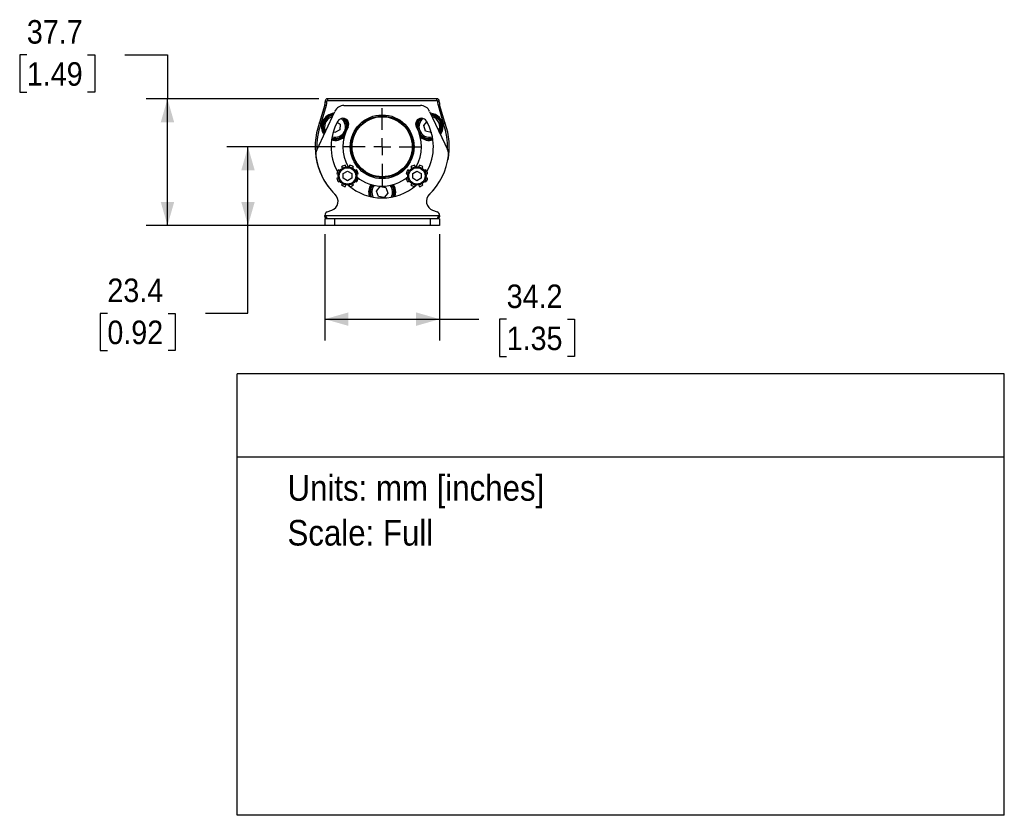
# Model space of a CAD drawing. Header units: millimetres. Extents: x 11 to 864, y 0 to 548.
# Tile 3 of 4: x 570 to 864, y 0 to 237. Entities that reach past the tile are written whole.
import ezdxf
from ezdxf.enums import TextEntityAlignment as Align

# ---------------------------------------------------------------- set-up
doc = ezdxf.new("R2010")
doc.units = ezdxf.units.MM
doc.header["$LTSCALE"] = 2
doc.linetypes.add('SLD-Center', pattern=[19.05, 15.24, -1.27, 1.27, -1.27])
doc.linetypes.add('SLD-Solid', pattern=[0])
doc.layers.add('CENTER', color=40, linetype='SLD-Center')
doc.layers.add('DIMENSIONS', color=140, linetype='SLD-Solid', lineweight=25)
doc.layers.add('TEXT', color=140, linetype='SLD-Solid', lineweight=25)
doc.layers.add('SLD-DEFPOINTS', color=7, linetype='Continuous', plot=False)
doc.layers.get('SLD-DEFPOINTS').off()
doc.styles.add('SLDTEXTSTYLE0', font='GOTHIC.TTF', dxfattribs={"width": 0.913})
doc.dimstyles.new('SLDDIMSTYLE1', dxfattribs={"dimtxt": 7, "dimasz": 7, "dimexe": 0, "dimexo": 0.0625, "dimgap": 1.75, "dimtad": 0, "dimtih": 1, "dimtoh": 1, "dimdec": 1, "dimrnd": 1e-09, "dimzin": 12, "dimdsep": 46, "dimtxsty": 'SLDTEXTSTYLE0', "dimsah": 1, "dimcen": 0.09, "dimadec": 0, "dimazin": 3, "dimtfac": 1, "dimtdec": 1, "dimtofl": 0, "dimtmove": 0, "dimatfit": 3, "dimfxl": 0, "dimfrac": 2, "dimtolj": 1, "dimtzin": 12, "dimarcsym": 0})

# ---------------------------------------------------------------- blocks, each defined once
blk = doc.blocks.new('SW_NOTE_0')
at = {"layer": 'TEXT', "color": 0, "insert": (0, 9.73), "char_height": 7.62, "attachment_point": 1, "style": 'SLDTEXTSTYLE0'}
blk.add_mtext('Units: mm [inches]', dxfattribs=at)
blk = doc.blocks.new('SW_NOTE_0_1')
at = {"layer": 'TEXT', "color": 0, "insert": (0, 9.73), "char_height": 7.62, "attachment_point": 1, "style": 'SLDTEXTSTYLE0'}
blk.add_mtext('Scale: Full', dxfattribs=at)
blk = doc.blocks.new('Block1')
at = {"layer": 'TEXT'}
for p, q in [((863.6, 131.52), (635, 131.52)), ((635, 0), (635, 131.52)), ((863.6, 0), (863.6, 131.52)), ((635, 106.79), (863.6, 106.79)), ((863.6, 0), (635, 0))]:
    blk.add_line(p, q, dxfattribs=at)
at = {"layer": 'TEXT', "color": 140}
for name, p in [('SW_NOTE_0', (649.97, 91.6)), ('SW_NOTE_0_1', (649.97, 78.25))]:
    blk.add_blockref(name, p, dxfattribs=at)
at = {"layer": 'TEXT', "color": 140, "style": 'SLDTEXTSTYLE0', "width": 0.913, "flags": 2}
for tag, height, p in [('AUTOATTR0', 8.47, (713.64, 113.41)), ('AUTOATTR1_0', 9.53, (654.87, 53.61)), ('AUTOATTR1_1', 9.53, (688.07, 41.29))]:
    blk.add_attdef(tag, text='', height=height, dxfattribs=at).set_placement(p, align=Align.BOTTOM_LEFT)
blk = doc.blocks.new('_D_7')
at = {"layer": 'DIMENSIONS'}
for p, q in [((664.16, 199.15), (631.84, 199.15)), ((638.19, 175.7), (638.19, 199.15)), ((661.4, 175.7), (631.84, 175.7)), ((638.19, 149.58), (638.19, 175.7)), ((596.28, 149.53), (594.15, 149.53)), ((594.15, 149.53), (594.15, 138.42)), ((614.38, 149.53), (616.52, 149.53)), ((616.52, 149.53), (616.52, 138.42)), ((625.49, 149.58), (638.19, 149.58)), ((594.15, 138.42), (596.28, 138.42)), ((616.52, 138.42), (614.38, 138.42))]:
    blk.add_line(p, q, dxfattribs=at)
for points in [[(638.19, 199.15), (636.19, 192.15), (640.19, 192.15)], [(638.19, 175.7), (640.19, 182.7), (636.19, 182.7)]]:
    blk.add_solid(points, dxfattribs=at)
at = {"layer": 'DIMENSIONS', "char_height": 7, "attachment_point": 1, "style": 'SLDTEXTSTYLE0'}
for s, insert in [('23.4', (596.28, 159.89)), ('0.92', (596.28, 147.36))]:
    blk.add_mtext(s, dxfattribs=dict(at, insert=insert))
blk = doc.blocks.new('_D_8')
at = {"layer": 'DIMENSIONS'}
for p, q in [((572.28, 226.51), (570.15, 226.51)), ((570.15, 226.51), (570.15, 215.4)), ((590.38, 226.51), (592.52, 226.51)), ((592.52, 226.51), (592.52, 215.4)), ((601.49, 226.57), (614.19, 226.57)), ((614.19, 226.57), (614.19, 213.44)), ((570.15, 215.4), (572.28, 215.4)), ((592.52, 215.4), (590.38, 215.4)), ((659.35, 213.44), (607.84, 213.44)), ((614.19, 175.7), (614.19, 213.44)), ((658.55, 175.7), (607.84, 175.7))]:
    blk.add_line(p, q, dxfattribs=at)
for points in [[(614.19, 213.44), (612.19, 206.44), (616.19, 206.44)], [(614.19, 175.7), (616.19, 182.7), (612.19, 182.7)]]:
    blk.add_solid(points, dxfattribs=at)
at = {"layer": 'DIMENSIONS', "char_height": 7, "attachment_point": 1, "style": 'SLDTEXTSTYLE0'}
for s, insert in [('37.7', (572.28, 236.88)), ('1.49', (572.28, 224.34))]:
    blk.add_mtext(s, dxfattribs=dict(at, insert=insert))
blk = doc.blocks.new('_D_9')
at = {"layer": 'DIMENSIONS'}
for p, q in [((661.09, 173.16), (661.09, 141.45)), ((695.29, 173.16), (695.29, 141.45)), ((661.09, 147.8), (695.29, 147.8)), ((695.29, 147.8), (707.01, 147.8)), ((715.28, 147.75), (713.15, 147.75)), ((713.15, 147.75), (713.15, 136.64)), ((733.39, 147.75), (735.52, 147.75)), ((735.52, 147.75), (735.52, 136.64)), ((713.15, 136.64), (715.28, 136.64)), ((735.52, 136.64), (733.39, 136.64))]:
    blk.add_line(p, q, dxfattribs=at)
for points in [[(661.09, 147.8), (668.09, 145.8), (668.09, 149.8)], [(695.29, 147.8), (688.29, 149.8), (688.29, 145.8)]]:
    blk.add_solid(points, dxfattribs=at)
at = {"layer": 'DIMENSIONS', "char_height": 7, "attachment_point": 1, "style": 'SLDTEXTSTYLE0'}
for s, insert in [('34.2', (715.28, 158.11)), ('1.35', (715.28, 145.58))]:
    blk.add_mtext(s, dxfattribs=dict(at, insert=insert))
blk = doc.blocks.new('SW_CENTERMARKSYMBOL_0')
at = {"layer": 'CENTER', "color": 0}
for p, q in [((0, 5.08), (0, 11.49)), ((-5.08, 0), (-11.49, 0)), ((0, 0), (-2.54, 0)), ((0, 0), (0, 2.54)), ((0, 0), (0, -2.54)), ((0, 0), (2.54, 0)), ((5.08, 0), (11.49, 0)), ((0, -5.08), (0, -11.49))]:
    blk.add_line(p, q, dxfattribs=at)

msp = doc.modelspace()

# ---------------------------------------------------------------- linework, layer by layer
for p, q in [((661.07, 211.66), (659.52, 206.33)), ((660, 206.19), (661.55, 211.52)), ((661.07, 211.66), (661.55, 211.52)), ((661.19, 212.74), (661.69, 212.74)), ((661.19, 212.74), (661.19, 212.5)), ((661.19, 212.5), (661.69, 212.5)), ((661.69, 212.5), (661.69, 212.74)), ((694.49, 213.44), (661.89, 213.44)), ((661.89, 213.44), (661.89, 212.94)), ((661.89, 212.94), (694.49, 212.94)), ((666.79, 211.44), (689.6, 211.44)), ((694.49, 212.94), (694.49, 213.44)), ((694.69, 212.74), (694.69, 212.5)), ((695.19, 212.74), (694.69, 212.74)), ((695.19, 212.5), (694.69, 212.5)), ((695.31, 211.66), (694.83, 211.52)), ((694.83, 211.52), (696.39, 206.19)), ((695.19, 212.5), (695.19, 212.74)), ((696.87, 206.33), (695.31, 211.66)), ((658.68, 198.14), (664.07, 209.7)), ((692.32, 209.7), (697.71, 198.14)), ((659.45, 206.13), (659.92, 205.95)), ((659.52, 206.33), (660, 206.19)), ((664.8, 206.44), (665.66, 205.91)), ((665.66, 205.91), (665.61, 204.18)), ((690.56, 205.44), (691.54, 206.54)), ((691.1, 203.79), (690.56, 205.44)), ((696.87, 206.33), (696.39, 206.19)), ((696.94, 206.13), (696.47, 205.95)), ((664.09, 203.35), (663.62, 203.64)), ((665.61, 204.18), (664.09, 203.35)), ((667.89, 205.09), (667.87, 204.76)), ((692.8, 203.44), (691.1, 203.79)), ((692.82, 203.47), (692.8, 203.44)), ((664.66, 191.11), (665.16, 191.01)), ((665.57, 192), (665.15, 192.28)), ((666.05, 193.17), (666.32, 192.76)), ((666.6, 191.19), (667.85, 191.92)), ((666.6, 189.75), (666.6, 191.19)), ((667.32, 193.17), (667.22, 193.66)), ((667.85, 191.92), (669.1, 191.19)), ((668.49, 193.66), (668.39, 193.17)), ((669.1, 191.19), (669.1, 189.75)), ((669.38, 192.76), (669.66, 193.17)), ((670.55, 192.28), (670.14, 192)), ((670.55, 191.01), (671.04, 191.11)), ((685.35, 191.11), (685.84, 191.01)), ((686.25, 192), (685.83, 192.28)), ((686.73, 193.17), (687.01, 192.76)), ((687.29, 191.19), (688.54, 191.92)), ((687.29, 189.75), (687.29, 191.19)), ((688, 193.17), (687.9, 193.66)), ((688.54, 191.92), (689.79, 191.19)), ((689.17, 193.66), (689.07, 193.17)), ((689.79, 191.19), (689.79, 189.75)), ((690.06, 192.76), (690.34, 193.17)), ((691.24, 192.28), (690.82, 192)), ((691.23, 191.01), (691.72, 191.11)), ((665.16, 189.94), (664.66, 189.84)), ((665.15, 188.67), (665.57, 188.94)), ((666.32, 188.19), (666.05, 187.77)), ((667.85, 189.03), (666.6, 189.75)), ((669.1, 189.75), (667.85, 189.03)), ((669.66, 187.77), (669.38, 188.19)), ((670.14, 188.94), (670.55, 188.67)), ((671.04, 189.84), (670.55, 189.94)), ((685.84, 189.94), (685.35, 189.84)), ((685.83, 188.67), (686.25, 188.94)), ((687.01, 188.19), (686.73, 187.77)), ((688.54, 189.03), (687.29, 189.75)), ((689.79, 189.75), (688.54, 189.03)), ((690.34, 187.77), (690.06, 188.19)), ((690.82, 188.94), (691.24, 188.67)), ((691.72, 189.84), (691.23, 189.94)), ((667.22, 187.28), (667.32, 187.78)), ((668.39, 187.78), (668.49, 187.28)), ((676.49, 185.94), (677.59, 187.27)), ((677.09, 184.32), (676.49, 185.94)), ((677.59, 187.27), (679.3, 186.98)), ((679.9, 185.36), (678.79, 184.03)), ((679.3, 186.98), (679.9, 185.36)), ((687.9, 187.28), (688, 187.78)), ((689.07, 187.78), (689.17, 187.28)), ((678.79, 184.03), (677.09, 184.32)), ((661.83, 179.75), (663.18, 180.26)), ((693.21, 180.26), (694.56, 179.75)), ((661.09, 178.7), (695.29, 178.7)), ((661.09, 178.7), (661.09, 178.69)), ((661.09, 177.7), (661.09, 175.7)), ((663.94, 177.7), (661.09, 177.7)), ((661.2, 178.54), (661.2, 178.21)), ((661.4, 177.64), (661.2, 178.21)), ((663.94, 177.7), (663.94, 175.7)), ((692.44, 177.7), (663.94, 177.7)), ((692.44, 177.7), (692.44, 175.7)), ((695.29, 177.7), (692.44, 177.7)), ((695.19, 178.21), (694.98, 177.64)), ((695.19, 178.54), (695.19, 178.21)), ((695.29, 178.7), (695.29, 178.69)), ((695.29, 177.7), (695.29, 175.7)), ((663.94, 175.7), (661.09, 175.7)), ((692.44, 175.7), (663.94, 175.7)), ((695.29, 175.7), (692.44, 175.7))]:
    msp.add_line(p, q)
at = {"flags": 128}
for points in [[(668.17, 205.38), (668.01, 206.28), (667.5, 207.34)], [(660.64, 205.18), (660.8, 204.04), (661.1, 203.34)], [(661.32, 203.8), (661.19, 204.11), (661.04, 205.17)], [(696, 205.09), (695.82, 203.93), (695.41, 203.07)], [(678.73, 189.67), (678.5, 189.69), (677.66, 189.67)], [(682.24, 185.65), (682.06, 186.84), (681.57, 187.89)], [(681.26, 187.81), (681.76, 186.81), (681.94, 185.65)], [(681.94, 185.65), (681.76, 184.49), (681.7, 184.31)], [(682.04, 184.39), (682.06, 184.46), (682.24, 185.65)], [(691.89, 184.57), (693.22, 185.95), (694.2, 187.16)]]:
    msp.add_lwpolyline(points, dxfattribs=at)
for centre, radius in [((678.19, 199.15), 9.5), ((678.19, 199.15), 9.15), ((678.19, 199.15), 8.95), ((667.85, 190.47), 2.75), ((667.85, 190.47), 2.45), ((688.54, 190.47), 2.75), ((688.54, 190.47), 2.45)]:
    msp.add_circle(centre, radius)
for centre, radius, start, end in [((658.19, 212.5), 3, 343.7202, 0), ((661.89, 212.74), 0.7, 90, 180), ((658.19, 212.5), 3.5, 343.7202, 0), ((661.89, 212.74), 0.2, 90, 180), ((666.79, 208.44), 3, 90, 155), ((689.6, 208.44), 3, 25, 90), ((694.49, 212.74), 0.7, 0, 90), ((694.49, 212.74), 0.2, 0, 90), ((698.19, 212.5), 3.5, 180, 196.2798), ((698.19, 212.5), 3, 180, 196.2798), ((664.14, 205.09), 4.05, 94.7937, 215.2063), ((664.14, 205.09), 3.75, 97.4545, 212.5455), ((664.14, 205.09), 3.5, 100.0968, 178.4174), ((692.25, 205.09), 4.05, 0, 85.2063), ((692.25, 205.09), 3.75, 0, 82.5455), ((692.25, 205.09), 3.5, 330.0968, 79.9032), ((678.19, 199.15), 20, 159.5854, 226.7846), ((678.19, 199.15), 19.5, 159.5854, 182.7201), ((656.64, 207.17), 3, 339.5854, 343.7202), ((656.64, 207.17), 3.5, 339.5854, 343.7202), ((664.14, 205.09), 3.1, 105.4774, 178.4174), ((678.19, 199.15), 15.25, 150, 209.0475), ((664.14, 205.09), 3.5, 253.8589, 47.1075), ((664.14, 205.09), 3.1, 253.1245, 53.333), ((666.5, 205.9), 1.75, 330, 150), ((664.14, 205.09), 3.75, 0, 42.1035), ((689.89, 205.9), 1.75, 30, 210), ((692.25, 205.09), 4.05, 146.2509, 175.7798), ((692.25, 205.09), 3.75, 137.8965, 184.9208), ((692.25, 205.09), 3.5, 132.8925, 198.2854), ((692.25, 205.09), 3.1, 126.667, 198.2854), ((678.19, 199.15), 15.25, 330.9525, 30), ((692.25, 205.09), 3.1, 335.4774, 74.5226), ((699.75, 207.17), 3.5, 196.2798, 200.4148), ((678.19, 199.15), 19.5, 357.2799, 20.4148), ((699.75, 207.17), 3, 196.2798, 200.4148), ((678.19, 199.15), 20, 348.7661, 20.4148), ((664.14, 205.09), 3.75, 254.3207, 319.1395), ((678.19, 199.15), 11.75, 150, 210.3382), ((678.19, 199.15), 11.75, 329.6618, 30), ((692.25, 205.09), 3.5, 198.2854, 286.1412), ((692.25, 205.09), 3.1, 198.2854, 286.8756), ((692.25, 205.09), 3.75, 220.8605, 285.6793), ((692.25, 205.09), 4.05, 324.7937, 0), ((664.14, 205.09), 4.05, 254.8774, 311.2266), ((692.25, 205.09), 4.05, 228.7734, 285.1226), ((661.4, 196.88), 3, 155, 187.7101), ((694.99, 196.88), 3, 352.2899, 25), ((678.19, 199.15), 19.95, 187.7101, 225.3584), ((678.19, 199.15), 19.95, 314.6416, 352.2899), ((667.85, 190.47), 3.25, 146.25, 168.75), ((667.85, 190.47), 3.25, 101.25, 123.75), ((667.85, 190.47), 3.25, 56.25, 78.75), ((667.85, 190.47), 3.25, 11.25, 33.75), ((688.54, 190.47), 3.25, 146.25, 168.75), ((688.54, 190.47), 3.25, 101.25, 123.75), ((688.54, 190.47), 3.25, 56.25, 78.75), ((688.54, 190.47), 3.25, 11.25, 33.75), ((667.85, 190.47), 3.25, 191.25, 213.75), ((667.85, 190.47), 3.25, 326.25, 348.75), ((678.19, 199.15), 11.75, 229.6618, 310.3382), ((678.19, 185.65), 4.05, 146.3518, 198.0656), ((688.54, 190.47), 3.25, 191.25, 213.75), ((688.54, 190.47), 3.25, 326.25, 348.75), ((662.17, 182.93), 2.85, 290.683, 45.3584), ((667.85, 190.47), 3.25, 236.25, 258.75), ((678.19, 199.15), 15.25, 228.4786, 311.5214), ((667.85, 190.47), 3.25, 281.25, 303.75), ((678.19, 185.65), 3.75, 144.8788, 200.9789), ((678.19, 185.65), 3.5, 143.3288, 203.7519), ((678.19, 185.65), 3.1, 140.0034, 209.097), ((678.19, 185.65), 3.1, 330.9029, 39.9966), ((678.19, 185.65), 3.5, 336.248, 36.6712), ((688.54, 190.47), 3.25, 236.25, 258.75), ((688.54, 190.47), 3.25, 281.25, 303.75), ((694.21, 182.93), 2.85, 134.6416, 249.317), ((662.23, 178.69), 1.14, 110.683, 179.1095), ((694.15, 178.69), 1.14, 0.8905, 69.317)]:
    msp.add_arc(centre, radius, start, end)
for points, knots in [([(661.09, 178.7), (661.09, 178.66), (661.11, 178.63), (661.15, 178.57), (661.18, 178.55), (661.2, 178.54)], [0, 0, 0, 0, 0.5, 0.5, 1, 1, 1, 1]), ([(661.2, 178.21), (661.18, 178.24), (661.16, 178.3), (661.12, 178.43), (661.11, 178.48), (661.1, 178.58), (661.09, 178.64), (661.09, 178.69)], [0, 0, 0, 0, 0.5, 0.5, 0.75, 0.75, 1, 1, 1, 1]), ([(661.2, 178.54), (661.23, 178.52), (661.29, 178.47), (661.37, 178.4), (661.47, 178.3), (661.56, 178.17), (661.6, 178.02), (661.58, 177.89), (661.5, 177.8), (661.39, 177.75), (661.31, 177.74), (661.27, 177.73)], [0, 0, 0, 0, 0.082297, 0.159319, 0.231798, 0.374478, 0.505414, 0.63724, 0.778015, 0.883804, 1, 1, 1, 1]), ([(695.12, 177.73), (695.09, 177.73), (695.03, 177.74), (694.96, 177.77), (694.88, 177.81), (694.8, 177.89), (694.78, 178.02), (694.83, 178.18), (694.93, 178.32), (695.06, 178.44), (695.14, 178.5), (695.19, 178.54)], [0, 0, 0, 0, 0.08088, 0.156412, 0.227488, 0.367535, 0.498973, 0.629148, 0.771217, 0.880175, 1, 1, 1, 1]), ([(695.19, 178.54), (695.2, 178.55), (695.23, 178.57), (695.28, 178.62), (695.29, 178.66), (695.29, 178.7)], [0, 0, 0, 0, 0.5, 0.5, 1, 1, 1, 1]), ([(695.29, 178.69), (695.29, 178.64), (695.29, 178.58), (695.28, 178.48), (695.27, 178.43), (695.23, 178.3), (695.2, 178.24), (695.19, 178.21)], [0, 0, 0, 0, 0.25, 0.25, 0.5, 0.5, 1, 1, 1, 1])]:
    msp.add_open_spline(points, degree=3, knots=knots)
for points in [[(661.09, 178.7), (661.09, 178.7), (661.09, 178.7), (661.09, 178.7)], [(695.29, 178.7), (695.29, 178.7), (695.29, 178.7), (695.29, 178.7)]]:
    msp.add_open_spline(points, degree=3)

# ---------------------------------------------------------------- block references
at = {"layer": 'CENTER'}
msp.add_blockref('SW_CENTERMARKSYMBOL_0', (678.19, 199.15), dxfattribs=at)
at = {"layer": 'SLD-DEFPOINTS'}
msp.add_blockref('Block1', (0, 0), dxfattribs=at)

# ---------------------------------------------------------------- dimensions: what is measured, and where the dimension line sits
at = {"layer": 'DIMENSIONS'}
for base, p1, p2, picture, middle in [((614.19, 213.44), (661.09, 175.7), (661.89, 213.44), '_D_8', (614.19, 226.57)), ((638.1939, 199.1501), (663.9439, 175.7034), (666.7039, 199.1501), '_D_7', (638.1939, 149.5838))]:
    dim = msp.add_linear_dim(base=base, p1=p1, p2=p2, angle=90, dimstyle='SLDDIMSTYLE1', dxfattribs=at)
    dim.commit()
    dim.dimension.update_dxf_attribs({"geometry": picture, "text_midpoint": middle, "dimtype": 160})
dim = msp.add_linear_dim(base=(661.09, 147.8), p1=(695.29, 175.7), p2=(661.09, 175.7), dimstyle='SLDDIMSTYLE1', dxfattribs=at)
dim.commit()
dim.dimension.update_dxf_attribs({"geometry": '_D_9', "text_midpoint": (724.34, 147.8), "dimtype": 160})

doc.saveas('drawing.dxf')
